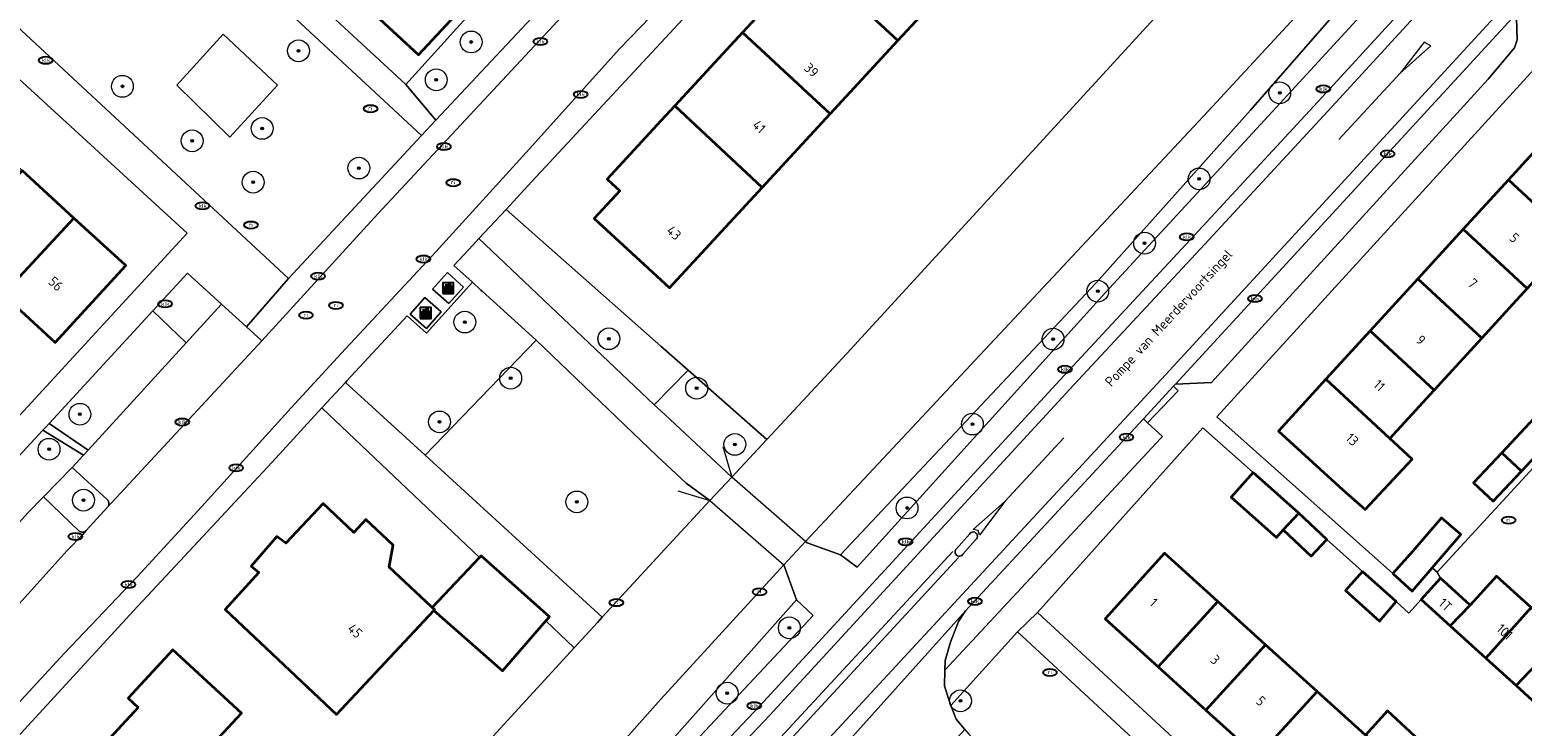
# Model space of a CAD drawing. Header units: metres. Extents: x 103671 to 105190, y 427150 to 429171.
# Tile 238 of 256: x 103942 to 104079, y 428570 to 428634. Entities that reach past the tile are written whole.
import ezdxf
from ezdxf.enums import TextEntityAlignment as Align

# ---------------------------------------------------------------- set-up
doc = ezdxf.new("R2010")
doc.units = ezdxf.units.M
for name, color, linetype, lineweight in [('B-WE-GR-BEPLANTING_CULTUUR_BODEMBEDEKKER-GV', 253, 'Continuous', 18), ('B-WE-GR-BEPLANTING_CULTUUR_BOSPLANTSOEN-GV', 253, 'Continuous', 18), ('B-WE-GR-BEPLANTING_CULTUUR_HEESTERS-GV', 253, 'Continuous', 18), ('B-WE-GR-BOOM-S', 253, 'Continuous', 25), ('B-WE-GR-HAAG-G', 253, 'GR-HAAG1-SO', 13), ('B-WE-IE-AFVAL APART PLAATS-S', 253, 'Continuous', 25), ('B-WE-IE-MEUBILAIR-S', 253, 'Continuous', 25), ('B-WE-IE-TERREINAFSCHEIDING_KUNSTMATIG_HEKWERK-G', 253, 'IE-TERREINAFSCHEIDING_KUNSTMATIG-SO', 18), ('B-WE-KW-KUNSTWERK_DEK-GV', 253, 'Continuous', 18), ('B-WE-OG-BEBOUWING-GV', 253, 'Continuous', 35), ('B-WE-OG-BEBOUWING-T18', 7, 'Continuous', 18), ('B-WE-OG-TERREIN_BEGROEID-GV', 253, 'Continuous', 18), ('B-WE-OG-TERREIN_ERF-GV', 253, 'Continuous', 18), ('B-WE-OG-TERREIN_OEVER-GV', 253, 'Continuous', 18), ('B-WE-OG-TOPOGRAFIE-T18', 7, 'Continuous', 18), ('B-WE-OG-WATER_SLOOT-GV', 253, 'Continuous', 18), ('B-WE-VH-GESLOTENVERHARDING_BETON-GV', 253, 'Continuous', 18), ('B-WE-VH-OPENVERHARDING-GV', 253, 'Continuous', 18), ('B-WE-VH-OPENVERHARDING_BETONSTRAATSTEEN-GV', 253, 'Continuous', 18), ('B-WE-VH-OPENVERHARDING_TEGEL-GV', 253, 'Continuous', 18), ('B-WE-VW-MARKERING_PICTOGRAM-G', 253, 'Continuous', 18)]:
    doc.layers.add(name, color=color, linetype=linetype, lineweight=lineweight)
doc.styles.add('NLCS-ISO', font='NLCS-ISO.ttf')
doc.styles.add('NLCS-ISO-M500-T18', font='NLCS-ISO.ttf', dxfattribs={"height": 0.9})
doc.linetypes.add('GR-HAAG1-SO', pattern='A,6,[176,NLCS.SHX,S=0.125,R=0,X=0,Y=0],-2', length=8)
doc.linetypes.add('IE-TERREINAFSCHEIDING_KUNSTMATIG-SO', pattern='A,4,[82,NLCS.SHX,S=0.75,R=90,X=0,Y=0],4,-2', length=10)

# ---------------------------------------------------------------- blocks, each defined once
blk = doc.blocks.new('SIE-AFVAL APART PLAATS-SO')
h = blk.add_hatch(color=256)
h.dxf.hatch_style = 1
h.paths.add_polyline_path([(-0.09, 0.07), (-1.76, 0.07, 0.819081), (-1.79, -0.09), (-1.4, -2.19, 0.36153), (-1.37, -2.21), (-0.47, -2.21, 0.36153), (-0.44, -2.19), (-0.05, -0.09, 0.819081)])
h.paths.add_polyline_path([(-0.16, -0.1), (-0.2, -0.33), (-0.49, -0.33), (-0.47, -0.1)], flags=16)
h.paths.add_polyline_path([(-0.55, -0.1), (-0.58, -0.33), (-0.87, -0.33), (-0.87, -0.1)], flags=16)
h.paths.add_polyline_path([(-0.22, -0.42), (-0.27, -0.73), (-0.53, -0.73), (-0.5, -0.42)], flags=16)
h.paths.add_polyline_path([(-0.58, -0.42), (-0.61, -0.73), (-0.87, -0.73), (-0.87, -0.42)], flags=16)
h.paths.add_polyline_path([(-0.95, -0.1), (-0.95, -0.33), (-1.27, -0.33), (-1.29, -0.1)], flags=16)
h.paths.add_polyline_path([(-0.95, -0.42), (-0.95, -0.73), (-1.23, -0.73), (-1.26, -0.42)], flags=16)
h.paths.add_polyline_path([(-0.29, -0.83), (-0.34, -1.09), (-0.56, -1.09), (-0.54, -0.83)], flags=16)
h.paths.add_polyline_path([(-0.62, -0.83), (-0.65, -1.09), (-0.87, -1.09), (-0.87, -0.83)], flags=16)
h.paths.add_polyline_path([(-0.95, -0.83), (-0.95, -1.09), (-1.2, -1.09), (-1.22, -0.83)], flags=16)
h.paths.add_polyline_path([(-1.35, -0.33), (-1.64, -0.33), (-1.69, -0.1), (-1.37, -0.1)], flags=16)
h.paths.add_polyline_path([(-1.34, -0.42), (-1.31, -0.73), (-1.57, -0.73), (-1.63, -0.42)], flags=16)
h.paths.add_polyline_path([(-0.36, -1.18), (-0.41, -1.44), (-0.6, -1.44), (-0.57, -1.18)], flags=16)
h.paths.add_polyline_path([(-0.65, -1.18), (-0.68, -1.44), (-0.87, -1.44), (-0.87, -1.18)], flags=16)
h.paths.add_polyline_path([(-1.3, -0.83), (-1.28, -1.09), (-1.5, -1.09), (-1.55, -0.83)], flags=16)
h.paths.add_polyline_path([(-0.95, -1.18), (-0.95, -1.44), (-1.17, -1.44), (-1.19, -1.18)], flags=16)
h.paths.add_polyline_path([(-0.42, -1.53), (-0.47, -1.79), (-0.63, -1.79), (-0.6, -1.53)], flags=16)
h.paths.add_polyline_path([(-1.27, -1.18), (-1.25, -1.44), (-1.44, -1.44), (-1.49, -1.18)], flags=16)
h.paths.add_polyline_path([(-0.69, -1.53), (-0.71, -1.79), (-0.87, -1.79), (-0.87, -1.53)], flags=16)
h.paths.add_polyline_path([(-0.95, -1.53), (-0.95, -1.79), (-1.13, -1.79), (-1.16, -1.53)], flags=16)
h.paths.add_polyline_path([(-1.24, -1.53), (-1.22, -1.79), (-1.37, -1.79), (-1.42, -1.53)], flags=16)
h.paths.add_polyline_path([(-0.49, -1.89), (-0.53, -2.13), (-0.66, -2.13), (-0.64, -1.89)], flags=16)
h.paths.add_polyline_path([(-0.72, -1.89), (-0.74, -2.13), (-0.87, -2.13), (-0.87, -1.89)], flags=16)
h.paths.add_polyline_path([(-0.95, -1.89), (-0.95, -2.13), (-1.1, -2.13), (-1.12, -1.89)], flags=16)
h.paths.add_polyline_path([(-1.21, -1.89), (-1.18, -2.13), (-1.31, -2.13), (-1.35, -1.89)], flags=16)
h.paths.add_polyline_path([(-0.19, 0.78, -0.01173), (-0.3, 0.78, -0.148797), (-0.42, 1.03, -0.136076), (-0.69, 0.87), (-0.78, 0.85, -0.038293), (-1.14, 0.96), (-1.19, 0.81, -0.243822), (-1.56, 0.45, 0.344326), (-1, 0.22, -0.139345), (-0.6, 0.22, 0.618436), (-0.56, 0.27, -0.441494), (-0.47, 0.44, 0.309048)])
h.paths.add_polyline_path([(-0.49, 0.51, 0.351556), (-0.64, 0.31, 0.121061), (-1.02, 0.29, -0.288745), (-1.45, 0.42, 0.203599), (-1.12, 0.79), (-1.09, 0.87, 0.083075), (-0.28, 0.71, -0.242261)], flags=16)
h.paths.add_polyline_path([(-0.4, 0.79, -0.023345), (-0.63, 0.82, 0.07081), (-0.46, 0.9, 0.059965)], flags=16)
h.paths.add_polyline_path([(1.12, 1.48), (-1.07, 1.48, 0.860559), (-1.08, 1.42), (0.29, 1, -0.146703), (0.53, 0.28, 0.421968), (0.56, 0.25), (1.6, 0.31, 0.450293), (1.63, 0.34, 0.122241)])
h.paths.add_polyline_path([(0.26, 1.93, 1), (1.07, 1.93, 1)])
h.paths.add_polyline_path([(1.65, 0.15, 0.429303), (1.62, 0.18), (0.55, 0.23, 0.38429), (0.51, 0.2), (0.16, -2.16, 0.83726), (0.22, -2.18), (0.99, -0.78, -0.688204), (1.05, -0.78), (1.36, -2.14, 0.84934), (1.42, -2.14)])
for p, q in [((-0.09, 0.07), (-1.76, 0.07)), ((-1.4, -2.19), (-1.79, -0.09)), ((-1.37, -0.1), (-1.69, -0.1)), ((-1.64, -0.33), (-1.69, -0.1)), ((-1.64, -0.33), (-1.35, -0.33)), ((-1.63, -0.42), (-1.34, -0.42)), ((-1.57, -0.73), (-1.63, -0.42)), ((-1.57, -0.73), (-1.31, -0.73)), ((-1.55, -0.83), (-1.3, -0.83)), ((-1.5, -1.09), (-1.55, -0.83)), ((-1.5, -1.09), (-1.28, -1.09)), ((-1.49, -1.18), (-1.27, -1.18)), ((-1.44, -1.44), (-1.49, -1.18)), ((-1.44, -1.44), (-1.25, -1.44)), ((-1.42, -1.53), (-1.24, -1.53)), ((-1.37, -1.79), (-1.42, -1.53)), ((-1.37, -1.79), (-1.22, -1.79)), ((-1.37, -2.21), (-0.47, -2.21)), ((-1.31, -2.13), (-1.35, -1.89)), ((-1.35, -1.89), (-1.21, -1.89)), ((-1.31, -2.13), (-1.18, -2.13)), ((-0.95, -0.1), (-1.29, -0.1)), ((-1.27, -0.33), (-0.95, -0.33)), ((-1.26, -0.42), (-0.95, -0.42)), ((-1.23, -0.73), (-0.95, -0.73)), ((-1.22, -0.83), (-0.95, -0.83)), ((-1.2, -1.09), (-0.95, -1.09)), ((-1.19, -1.18), (-0.95, -1.18)), ((-1.17, -1.44), (-0.95, -1.44)), ((-1.16, -1.53), (-0.95, -1.53)), ((-1.13, -1.79), (-0.95, -1.79)), ((-1.12, -1.89), (-0.95, -1.89)), ((-1.1, -2.13), (-0.95, -2.13)), ((-0.95, -0.1), (-0.95, -0.33)), ((-0.95, -0.42), (-0.95, -0.73)), ((-0.95, -0.83), (-0.95, -1.09)), ((-0.95, -1.18), (-0.95, -1.44)), ((-0.95, -1.53), (-0.95, -1.79)), ((-0.95, -1.89), (-0.95, -2.13)), ((-0.87, -0.1), (-0.87, -0.33)), ((-0.55, -0.1), (-0.87, -0.1)), ((-0.87, -0.33), (-0.58, -0.33)), ((-0.87, -0.42), (-0.87, -0.73)), ((-0.87, -0.42), (-0.58, -0.42)), ((-0.87, -0.73), (-0.61, -0.73)), ((-0.87, -0.83), (-0.62, -0.83)), ((-0.87, -0.83), (-0.87, -1.09)), ((-0.87, -1.09), (-0.65, -1.09)), ((-0.87, -1.18), (-0.65, -1.18)), ((-0.87, -1.18), (-0.87, -1.44)), ((-0.87, -1.44), (-0.68, -1.44)), ((-0.87, -1.53), (-0.69, -1.53)), ((-0.87, -1.53), (-0.87, -1.79)), ((-0.87, -1.79), (-0.71, -1.79)), ((-0.87, -1.89), (-0.87, -2.13)), ((-0.87, -1.89), (-0.72, -1.89)), ((-0.87, -2.13), (-0.74, -2.13)), ((-0.66, -2.13), (-0.53, -2.13)), ((-0.64, -1.89), (-0.49, -1.89)), ((-0.63, -1.79), (-0.47, -1.79)), ((-0.6, -1.44), (-0.41, -1.44)), ((-0.6, -1.53), (-0.42, -1.53)), ((-0.57, -1.18), (-0.36, -1.18)), ((-0.56, -1.09), (-0.34, -1.09)), ((-0.54, -0.83), (-0.29, -0.83)), ((-0.53, -0.73), (-0.27, -0.73)), ((-0.53, -2.13), (-0.49, -1.89)), ((-0.5, -0.42), (-0.22, -0.42)), ((-0.49, -0.33), (-0.2, -0.33)), ((-0.16, -0.1), (-0.47, -0.1)), ((-0.47, -1.79), (-0.42, -1.53)), ((-0.44, -2.19), (-0.05, -0.09)), ((-0.41, -1.44), (-0.36, -1.18)), ((-0.34, -1.09), (-0.29, -0.83)), ((-0.27, -0.73), (-0.22, -0.42)), ((-0.2, -0.33), (-0.16, -0.1))]:
    blk.add_line(p, q)
blk.add_lwpolyline([(-2.5, -2.51), (2.5, -2.51), (2.5, 2.49), (-2.5, 2.49)], close=True)
for points in [[(-0.78, 0.85, -0.038293), (-1.14, 0.96), (-1.19, 0.81, -0.243822), (-1.56, 0.45, 0.344326), (-1, 0.22, -0.139345), (-0.6, 0.22, 0.618436), (-0.56, 0.27, -0.441494), (-0.47, 0.44, 0.309048), (-0.19, 0.78, -0.01173), (-0.3, 0.78, -0.01173)], [(-0.78, 0.85), (-0.69, 0.87, 0.136076), (-0.42, 1.03, 0.156405), (-0.29, 0.77)], [(-0.78, 0.85), (-0.69, 0.87, 0.136076), (-0.42, 1.03, 0.148797), (-0.3, 0.78, 0.148797)], [(-0.63, 0.82, 0.07081), (-0.46, 0.9, 0.059965), (-0.4, 0.79, 0.059965)], [(-0.4, 0.79, -0.023345), (-0.63, 0.82)]]:
    blk.add_lwpolyline(points, format="xyb")
for points in [[(-1.09, 0.87), (-1.12, 0.79, -0.203599), (-1.45, 0.42, 0.288745), (-1.02, 0.29, -0.121061), (-0.64, 0.31, -0.351556), (-0.49, 0.51, 0.242261), (-0.28, 0.71, -0.083075)], [(-1.07, 1.48), (1.12, 1.48, -0.122241), (1.63, 0.34, -0.450293), (1.6, 0.31), (0.56, 0.25, -0.421968), (0.53, 0.28, 0.146703), (0.29, 1), (-1.08, 1.42, -0.860559)], [(0.55, 0.23), (1.62, 0.18, -0.429303), (1.65, 0.15), (1.42, -2.14, -0.84934), (1.36, -2.14), (1.05, -0.78, 0.688204), (0.99, -0.78), (0.22, -2.18, -0.83726), (0.16, -2.16), (0.51, 0.2, -0.38429)]]:
    blk.add_lwpolyline(points, format="xyb", close=True)
for points in [[(-1.35, -0.33), (-1.37, -0.1)], [(-1.31, -0.73), (-1.34, -0.42)], [(-1.28, -1.09), (-1.3, -0.83)], [(-1.27, -0.33), (-1.29, -0.1)], [(-1.25, -1.44), (-1.27, -1.18)], [(-1.23, -0.73), (-1.26, -0.42)], [(-1.22, -1.79), (-1.24, -1.53)], [(-1.2, -1.09), (-1.22, -0.83)], [(-1.18, -2.13), (-1.21, -1.89)], [(-1.17, -1.44), (-1.19, -1.18)], [(-1.18, -2.22), (-1.18, -2.21)], [(-1.13, -1.79), (-1.16, -1.53)], [(-1.1, -2.13), (-1.12, -1.89)], [(-0.74, -2.13), (-0.72, -1.89)], [(-0.71, -1.79), (-0.69, -1.53)], [(-0.68, -1.44), (-0.65, -1.18)], [(-0.66, -2.13), (-0.64, -1.89)], [(-0.65, -1.09), (-0.62, -0.83)], [(-0.63, -1.79), (-0.6, -1.53)], [(-0.61, -0.73), (-0.58, -0.42)], [(-0.6, -1.44), (-0.57, -1.18)], [(-0.58, -0.33), (-0.55, -0.1)], [(-0.56, -1.09), (-0.54, -0.83)], [(-0.53, -0.73), (-0.5, -0.42)], [(-0.49, -0.33), (-0.47, -0.1)]]:
    blk.add_lwpolyline(points)
blk.add_circle((0.66, 1.93), 0.401)
for centre, radius, start, end in [((-1.76, -0.01), 0.0869, 90, 247.28103), ((-0.09, -0.01), 0.0869, 292.71897, 90), ((-1.37, -2.18), 0.0318, 190.49429, 270), ((-0.47, -2.18), 0.0318, 270, 349.50571)]:
    blk.add_arc(centre, radius, start, end)
blk = doc.blocks.new('SIE-MEUBILAIR_PUT_RIOOLPUT-SO')
blk.add_ellipse((0, 0), major_axis=(1.25, 0), ratio=0.54)
at = {"style": 'NLCS-ISO'}
blk.add_text('ri', height=0.75, dxfattribs=at).set_placement((-0.04, 0.07), align=Align.MIDDLE_CENTER)
blk = doc.blocks.new('SIE-MEUBILAIR_PUT_KOLK-SO')
blk.add_ellipse((0, 0), major_axis=(1.25, 0), ratio=0.54)
at = {"style": 'NLCS-ISO'}
blk.add_text('klk', height=0.75, dxfattribs=at).set_placement((0.03, 0), align=Align.MIDDLE_CENTER)
blk = doc.blocks.new('SGR-BOOM_GBKN-SO')
at = {"linetype": 'ByBlock', "lineweight": 18}
h = blk.add_hatch(color=0, dxfattribs=at)
h.dxf.hatch_style = 1
edge = h.paths.add_edge_path()
edge.add_arc((0, 0), 0.25, 0, 360)
at = {"color": 0, "linetype": 'ByBlock', "lineweight": 18}
for radius in [2, 0.25]:
    blk.add_circle((0, 0), radius, dxfattribs=at)
at = {"color": 0, "linetype": 'ByBlock', "lineweight": 18, "style": 'NLCS-ISO'}
blk.add_attdef('SOORT', (2.5, 0), '', height=1.5, dxfattribs=at)

msp = doc.modelspace()

# ---------------------------------------------------------------- linework, layer by layer
at = {"layer": 'B-WE-GR-BEPLANTING_CULTUUR_BODEMBEDEKKER-GV', "flags": 128}
for points in [[(103959.695, 428608.604), (103956.571, 428611.456), (103953.382, 428607.99), (103956.46, 428605.067)], [(103945.988, 428593.618), (103943.35, 428590.935), (103946.645, 428587.77), (103946.699, 428587.744), (103946.757, 428587.718), (103946.816, 428587.699), (103946.885, 428587.688), (103946.98, 428587.687), (103947.069, 428587.704), (103947.156, 428587.737), (103947.223, 428587.777), (103947.282, 428587.825), (103949.247, 428589.981), (103949.312, 428590.077), (103949.349, 428590.172), (103949.367, 428590.247), (103949.367, 428590.354), (103949.334, 428590.487), (103949.283, 428590.586), (103949.216, 428590.665)]]:
    msp.add_lwpolyline(points, close=True, dxfattribs=at)
at = {"layer": 'B-WE-GR-BEPLANTING_CULTUUR_BOSPLANTSOEN-GV', "flags": 128}
msp.add_lwpolyline([(103978.377, 428594.748), (103971.073, 428601.429), (103968.903, 428599.091), (103983.357, 428585.345), (103983.509, 428585.505), (103989.783, 428579.895), (103989.469, 428579.533), (103992.06, 428577.069), (103994.195, 428579.399), (103994.633, 428579.877)], close=True, dxfattribs=at)
at = {"layer": 'B-WE-GR-BEPLANTING_CULTUUR_HEESTERS-GV', "flags": 128}
for points in [[(103960.455, 428623.949), (103964.826, 428628.717), (103959.859, 428633.386), (103955.588, 428628.717)], [(103988.568, 428605.298), (103983.607, 428609.806), (103983.5, 428609.903), (103982.717, 428610.614), (103978.518, 428605.94), (103976.728, 428607.522), (103971.197, 428601.563), (103971.073, 428601.429), (103978.377, 428594.748)], [(103956.46, 428605.067), (103953.382, 428607.99), (103944.646, 428598.493), (103943.877, 428597.664), (103947.451, 428595.218)], [(104002.506, 428602.547), (103999.403, 428599.375), (104000.36, 428598.467), (104004.639, 428594.506), (104006.518, 428592.73), (104009.725, 428596.172)], [(104045.884, 428596.3), (104046.034, 428596.461), (104044.67, 428597.726), (104044.293, 428598.088), (104027.974, 428580.446), (104027.334, 428579.486), (104026.573, 428577.57), (104026.098, 428575.886), (104026.07, 428575.004)], [(103945.988, 428593.618), (103947.025, 428594.751), (103943.311, 428597.056), (103938.862, 428592.267), (103932.423, 428585.337), (103935.671, 428582.52), (103941.934, 428589.464), (103943.35, 428590.935)]]:
    msp.add_lwpolyline(points, close=True, dxfattribs=at)
at = {"layer": 'B-WE-GR-HAAG-G', "flags": 128}
for points in [[(104009.725, 428596.172), (104002.506, 428602.547), (104000, 428604.759), (103985.8, 428617.298)], [(103971.073, 428601.429), (103978.377, 428594.748), (103994.633, 428579.877)]]:
    msp.add_lwpolyline(points, dxfattribs=at)
at = {"layer": 'B-WE-IE-TERREINAFSCHEIDING_KUNSTMATIG_HEKWERK-G', "flags": 128}
for points in [[(104005.701, 428595.551), (104006.518, 428592.73)], [(104001.572, 428591.463), (104004.517, 428590.583)]]:
    msp.add_lwpolyline(points, dxfattribs=at)
at = {"layer": 'B-WE-KW-KUNSTWERK_DEK-GV', "flags": 128}
msp.add_lwpolyline([(104006.518, 428592.73), (104004.517, 428590.583), (104011.286, 428584.666), (104013.285, 428586.811)], close=True, dxfattribs=at)
at = {"layer": 'B-WE-OG-BEBOUWING-GV', "flags": 128}
for points in [[(104019.989, 428647.06), (104013.699, 428640.251), (104021.766, 428632.796), (104028.061, 428639.61)], [(103973.023, 428635.876), (103977.758, 428631.478), (103984.526, 428638.765), (103979.802, 428643.153)], [(104007.489, 428633.529), (104015.552, 428626.069), (104021.766, 428632.796), (104013.699, 428640.251)], [(104015.552, 428626.069), (104007.489, 428633.529), (104001.289, 428626.818), (104009.311, 428619.314)], [(104001.289, 428626.818), (104000, 428625.422), (103995.071, 428620.086), (103996.239, 428619.007), (103993.893, 428616.468), (104000, 428610.826), (104000.793, 428610.093), (104009.311, 428619.314)], [(104081.978, 428624.604), (104077.789, 428620.027), (104083.663, 428614.582), (104087.901, 428619.214)], [(103941.395, 428620.887), (103934.956, 428613.803), (103939.652, 428609.487), (103946.152, 428616.514)], [(104077.789, 428620.027), (104073.634, 428615.486), (104079.513, 428610.047), (104083.663, 428614.582)], [(103946.152, 428616.514), (103939.652, 428609.487), (103944.428, 428605.096), (103950.906, 428612.143)], [(104069.462, 428610.926), (104075.341, 428605.487), (104079.513, 428610.047), (104073.634, 428615.486)], [(104075.341, 428605.487), (104069.462, 428610.926), (104065.112, 428606.172), (104070.981, 428600.722)], [(104061.038, 428601.719), (104066.906, 428596.269), (104070.981, 428600.722), (104065.112, 428606.172)], [(104066.906, 428596.269), (104061.038, 428601.719), (104056.681, 428596.958), (104062.59, 428591.552), (104064.651, 428589.775), (104068.955, 428594.366)], [(104077.173, 428594.971), (104078.99, 428593.284), (104081.962, 428596.448), (104080.156, 428598.145)], [(104078.99, 428593.284), (104077.173, 428594.971), (104074.577, 428592.208), (104076.383, 428590.51)], [(104054.369, 428593.144), (104052.354, 428590.884), (104056.494, 428587.193), (104057.114, 428587.889), (104058.543, 428589.421)], [(103979.222, 428580.552), (103979.239, 428580.571), (103979.026, 428580.77), (103978.966, 428580.826), (103975.078, 428584.457), (103975.454, 428586.474), (103972.951, 428588.855), (103971.841, 428587.663), (103969.019, 428590.305), (103965.607, 428586.668), (103964.772, 428587.295), (103962.428, 428584.57), (103963.124, 428583.964), (103960.034, 428580.566), (103970.248, 428570.944), (103979.166, 428580.493)], [(104058.543, 428589.421), (104057.114, 428587.889), (104059.69, 428585.485), (104061.12, 428587.017)], [(104067.164, 428583.88), (104068.966, 428582.273), (104070.789, 428584.403), (104073.415, 428587.471), (104071.636, 428588.993), (104069.01, 428585.925)], [(103979.239, 428580.571), (103979.222, 428580.552), (103979.166, 428580.493), (103985.491, 428574.947), (103989.469, 428579.533), (103989.783, 428579.895), (103983.509, 428585.505), (103983.357, 428585.345), (103979.026, 428580.77)], [(104051.115, 428581.307), (104046.211, 428585.746), (104040.769, 428579.734), (104045.645, 428575.32)], [(104064.385, 428584.081), (104062.826, 428582.32), (104065.95, 428579.518), (104067.471, 428581.305)], [(104072.436, 428579.083), (104075.705, 428576.113), (104079.859, 428580.751), (104076.676, 428583.643), (104074.264, 428580.989)], [(104072.436, 428579.083), (104074.264, 428580.989), (104071.562, 428583.444), (104069.787, 428581.49)], [(104045.645, 428575.32), (104050.033, 428571.348), (104055.504, 428577.334), (104051.115, 428581.307)], [(104075.705, 428576.113), (104078.481, 428573.591), (104082.784, 428578.094), (104079.859, 428580.751)], [(104078.481, 428573.591), (104081.41, 428570.93), (104085.611, 428575.525), (104082.784, 428578.094)], [(103952.049, 428571.595), (103946.416, 428565.505), (103953.388, 428559.057), (103960.656, 428566.915), (103959.047, 428568.402), (103961.513, 428571.069), (103955.239, 428576.871), (103951.138, 428572.437)], [(104050.033, 428571.348), (104054.755, 428567.073), (104060.241, 428573.045), (104055.504, 428577.334)], [(104054.755, 428567.073), (104059.335, 428562.928), (104064.842, 428568.88), (104064.657, 428569.048), (104060.241, 428573.045)], [(104069.473, 428564.688), (104069.349, 428564.8), (104071.343, 428566.964), (104066.684, 428571.28), (104064.657, 428569.048), (104064.842, 428568.88), (104059.335, 428562.928), (104063.983, 428558.719)]]:
    msp.add_lwpolyline(points, close=True, dxfattribs=at)
at = {"layer": 'B-WE-OG-TERREIN_BEGROEID-GV', "flags": 128}
for points in [[(104070.875, 428642.364), (104083.561, 428656.219), (104098.406, 428674.978), (104099, 428675.87), (104099.342, 428676.506), (104099.655, 428677.521), (104099.839, 428678.603), (104099.85, 428679.306), (104099.76, 428680.077), (104099.546, 428680.993), (104099.247, 428681.613), (104098.617, 428682.491), (104096.143, 428684.834), (104089.385, 428677.025), (104089.448, 428676.981), (104091.162, 428674.846), (104092.442, 428671.929), (104092.124, 428669.947), (104054.115, 428626.42), (104039.969, 428610.566), (104016.505, 428585.591), (104018.018, 428584.459), (104040.817, 428609.671), (104055.782, 428625.879)], [(103937.031, 428662.184), (103921.194, 428657.481), (103920.803, 428657.143), (103920.544, 428656.725), (103920.087, 428655.302), (103919.774, 428653.844), (103922.13, 428651.555), (103924.543, 428649.314), (103965.855, 428610.954), (103978.06, 428624.103)], [(103960.455, 428623.949), (103955.588, 428628.717), (103959.859, 428633.386), (103964.826, 428628.717)], [(103985.8, 428617.298), (103983.32, 428614.626), (103999.403, 428599.375), (104002.506, 428602.547), (104000, 428604.759)], [(103999.646, 428594.695), (103988.568, 428605.298), (103978.377, 428594.748), (103994.633, 428579.877), (104000, 428585.735), (104004.517, 428590.583), (104002.342, 428592.192)], [(104032.736, 428578.546), (104026.622, 428571.764), (104027.104, 428570.51), (104027.911, 428569.568), (104028.277, 428569.141), (104029.904, 428567.636), (104050.63, 428548.603), (104060.397, 428539.484), (104062.124, 428541.356), (104067.142, 428546.793), (104053.998, 428558.867)]]:
    msp.add_lwpolyline(points, close=True, dxfattribs=at)
msp.add_lwpolyline([(103939.26, 428500), (103952.497, 428513.953), (103966.391, 428529.023), (103980.431, 428544.239), (103992.504, 428557.1), (104000, 428565.098), (104013.971, 428580.022), (104012.459, 428581.46), (104000, 428567.441), (103993.02, 428560.181), (103979.507, 428545.111), (103964.36, 428528.878), (103951.135, 428514.036), (103937.583, 428500)], dxfattribs=at)
at = {"layer": 'B-WE-OG-TERREIN_ERF-GV', "flags": 128}
for points in [[(103968.316, 428640.249), (103963.534, 428644.69), (103965.345, 428646.864), (103960.696, 428651.183), (103956.234, 428655.327), (103951.433, 428659.787), (103946.972, 428663.931), (103942.355, 428668.219), (103949.044, 428675.42), (103953.674, 428671.119), (103958.096, 428667.012), (103962.92, 428662.532), (103967.365, 428658.403), (103972.395, 428653.731), (103970.551, 428651.746), (103975.033, 428647.583), (103979.802, 428643.153), (103984.526, 428638.765), (103977.758, 428631.478), (103973.023, 428635.876)], [(104056.522, 428647.123), (104054.099, 428649.523), (104033.495, 428668.691), (104002.013, 428634.768), (104000, 428632.599), (103987.784, 428619.436), (103985.8, 428617.298), (104000, 428604.759), (104002.506, 428602.547), (104009.725, 428596.172), (104010.998, 428597.538), (104017.088, 428604.073)], [(103930.276, 428618.106), (103925.685, 428622.327), (103920.7, 428626.91), (103922.728, 428629.116), (103918.263, 428633.221), (103913.732, 428637.386), (103908.97, 428641.764), (103915.555, 428648.926), (103920.339, 428644.528), (103924.841, 428640.39), (103929.792, 428635.838), (103927.658, 428633.516), (103932.157, 428629.38), (103936.776, 428625.133), (103941.395, 428620.887), (103946.152, 428616.514), (103950.906, 428612.143), (103944.428, 428605.096), (103939.652, 428609.487), (103934.956, 428613.803)], [(104071.244, 428584.014), (104103.48, 428619.038), (104085.268, 428635.781), (104051.021, 428598.273), (104067.164, 428583.88), (104069.01, 428585.925), (104071.636, 428588.993), (104073.415, 428587.471), (104070.789, 428584.403)], [(104065.112, 428606.172), (104069.462, 428610.926), (104073.634, 428615.486), (104077.789, 428620.027), (104081.978, 428624.604), (104086.288, 428629.315), (104087.026, 428628.64), (104089.238, 428631.058), (104098.149, 428622.907), (104095.936, 428620.488), (104092.197, 428623.909), (104087.901, 428619.214), (104083.663, 428614.582), (104079.513, 428610.047), (104075.341, 428605.487), (104070.981, 428600.722), (104066.906, 428596.269), (104068.955, 428594.366), (104064.651, 428589.775), (104062.59, 428591.552), (104056.681, 428596.958), (104061.038, 428601.719)], [(104078.99, 428593.284), (104076.383, 428590.51), (104074.577, 428592.208), (104077.173, 428594.971), (104080.156, 428598.145), (104081.962, 428596.448)], [(103952.049, 428571.595), (103951.138, 428572.437), (103955.239, 428576.871), (103961.513, 428571.069), (103959.047, 428568.402), (103960.656, 428566.915), (103953.388, 428559.057), (103946.416, 428565.505)]]:
    msp.add_lwpolyline(points, close=True, dxfattribs=at)
for points in [[(103937.956, 428664.512), (103976.608, 428628.77), (103987.756, 428641.114)], [(104028.061, 428639.61), (104021.766, 428632.796), (104015.552, 428626.069), (104009.311, 428619.314), (104000.793, 428610.093), (104000, 428610.826), (103993.893, 428616.468), (103996.239, 428619.007), (103995.071, 428620.086), (104000, 428625.422), (104001.289, 428626.818), (104007.489, 428633.529), (104013.699, 428640.251)], [(103940.848, 428598.057), (103956.536, 428615.109), (103939.991, 428630.291)], [(103984.598, 428568.923), (103992.06, 428577.069), (103989.469, 428579.533), (103985.491, 428574.947), (103979.166, 428580.493), (103970.248, 428570.944), (103960.034, 428580.566), (103963.124, 428583.964), (103962.428, 428584.57), (103964.772, 428587.295), (103965.607, 428586.668), (103969.019, 428590.305), (103971.841, 428587.663), (103972.951, 428588.855), (103975.454, 428586.474), (103975.078, 428584.457), (103978.966, 428580.826), (103979.026, 428580.77), (103983.357, 428585.345), (103968.903, 428599.091), (103964.331, 428594.112), (103951.623, 428580.449), (103929.794, 428556.738)], [(104081.41, 428570.93), (104078.481, 428573.591), (104075.705, 428576.113), (104072.436, 428579.083), (104069.787, 428581.49), (104068.653, 428580.242), (104067.471, 428581.305), (104065.95, 428579.518), (104062.826, 428582.32), (104064.385, 428584.081), (104061.12, 428587.017), (104059.69, 428585.485), (104057.114, 428587.889), (104056.494, 428587.193), (104052.354, 428590.884), (104054.369, 428593.144), (104049.75, 428597.243), (104034.574, 428580.308), (104051.883, 428564.316)], [(104054.755, 428567.073), (104050.033, 428571.348), (104045.645, 428575.32), (104040.769, 428579.734), (104046.211, 428585.746), (104051.115, 428581.307), (104055.504, 428577.334), (104060.241, 428573.045), (104064.657, 428569.048), (104066.684, 428571.28), (104071.343, 428566.964)]]:
    msp.add_lwpolyline(points, dxfattribs=at)
at = {"layer": 'B-WE-OG-TERREIN_OEVER-GV', "flags": 128}
msp.add_lwpolyline([(104092.124, 428669.947), (104092.442, 428671.929), (104091.162, 428674.846), (104089.448, 428676.981), (104089.385, 428677.025), (104087.164, 428674.459), (104088.413, 428673.423), (104087.921, 428672.735), (104088.265, 428672.263), (104088.512, 428671.27), (104088.642, 428669.278), (104088.373, 428666.785), (104078.323, 428656.693), (104050.224, 428626.326), (104013.285, 428586.811), (104013.443, 428586.703), (104016.505, 428585.591), (104039.969, 428610.566), (104054.115, 428626.42)], close=True, dxfattribs=at)
msp.add_lwpolyline([(103937.583, 428500), (103951.135, 428514.036), (103964.36, 428528.878), (103979.507, 428545.111), (103993.02, 428560.181), (104000, 428567.441), (104012.459, 428581.46), (104011.286, 428584.666), (104000, 428572.336), (103992.878, 428564.343), (103977.301, 428547.536), (103963.695, 428532.828), (103950.095, 428517.963), (103937.494, 428504.56)], dxfattribs=at)
at = {"layer": 'B-WE-OG-WATER_SLOOT-GV', "flags": 128}
for points in [[(103937.494, 428504.56), (103950.095, 428517.963), (103963.695, 428532.828), (103977.301, 428547.536), (103992.878, 428564.343), (104000, 428572.336), (104011.286, 428584.666), (104013.285, 428586.811), (104050.224, 428626.326), (104078.323, 428656.693)], [(104056.522, 428647.123), (104017.088, 428604.073), (104010.998, 428597.538), (104009.725, 428596.172), (104006.518, 428592.73), (104004.517, 428590.583), (104000, 428585.735), (103994.633, 428579.877), (103994.195, 428579.399), (103992.06, 428577.069), (103984.598, 428568.923), (103942.3, 428522.984), (103923.168, 428500)]]:
    msp.add_lwpolyline(points, dxfattribs=at)
at = {"layer": 'B-WE-VH-GESLOTENVERHARDING_BETON-GV', "flags": 128}
for points in [[(103980.423, 428611.503), (103979.069, 428609.993), (103980.558, 428608.658), (103981.912, 428610.167)], [(103976.995, 428607.69), (103978.492, 428606.364), (103979.854, 428607.9), (103978.357, 428609.227)], [(104047.49, 428600.663), (104047.058, 428601.078), (104044.293, 428598.088), (104044.67, 428597.726)]]:
    msp.add_lwpolyline(points, close=True, dxfattribs=at)
at = {"layer": 'B-WE-VH-OPENVERHARDING-GV', "flags": 128}
for points in [[(104000, 428635.959), (103996.23, 428632.06), (103987.665, 428622.542), (103979.375, 428613.408), (103970.673, 428604.079), (103966.091, 428599.1), (103957.863, 428590), (103951.962, 428583.574), (103945.255, 428576.545), (103934.821, 428565.259)], [(103929.794, 428556.738), (103951.623, 428580.449), (103964.331, 428594.112), (103968.903, 428599.091), (103971.073, 428601.429), (103971.197, 428601.563), (103976.728, 428607.522), (103978.518, 428605.94), (103982.717, 428610.614), (103981.024, 428612.153), (103982.795, 428614.06), (103983.32, 428614.626), (103985.8, 428617.298), (103987.784, 428619.436), (104000, 428632.599), (104002.013, 428634.768)]]:
    msp.add_lwpolyline(points, dxfattribs=at)
for points in [[(104095.51, 428578.642), (104093.37, 428580.604), (104091.152, 428582.638), (104088.991, 428584.62), (104086.774, 428586.653), (104084.523, 428588.717), (104082.264, 428590.788), (104086.297, 428595.186), (104105.909, 428616.805), (104103.48, 428619.038), (104071.244, 428584.014), (104071.562, 428583.444), (104074.264, 428580.989), (104076.676, 428583.643), (104079.859, 428580.751), (104082.784, 428578.094), (104085.611, 428575.525), (104087.855, 428573.487), (104090.021, 428571.519), (104090.38, 428571.914)], [(103980.423, 428611.503), (103981.912, 428610.167), (103980.558, 428608.658), (103979.069, 428609.993)], [(103976.995, 428607.69), (103978.357, 428609.227), (103979.854, 428607.9), (103978.492, 428606.364)], [(104006.518, 428592.73), (104004.517, 428590.583), (104011.286, 428584.666), (104013.285, 428586.811)], [(104081.697, 428562.62), (104077.139, 428557.749), (104072.368, 428552.478), (104068.889, 428548.695), (104051.883, 428564.316), (104034.574, 428580.308), (104032.736, 428578.546), (104053.998, 428558.867), (104067.142, 428546.793), (104062.124, 428541.356), (104064.092, 428539.677), (104068.366, 428544.379), (104081.785, 428559.143), (104087.477, 428553.614), (104090.936, 428550.437), (104095.667, 428546.091), (104099.093, 428542.944), (104105.69, 428536.885), (104097.063, 428527.358), (104098.899, 428525.575), (104107.489, 428534.812), (104109.54, 428537.115), (104107.762, 428538.727), (104101.793, 428544.199)]]:
    msp.add_lwpolyline(points, close=True, dxfattribs=at)
at = {"layer": 'B-WE-VH-OPENVERHARDING_BETONSTRAATSTEEN-GV', "flags": 128}
for points in [[(103994.181, 428641.331), (103990.796, 428644.48), (103989.884, 428643.47), (103988.613, 428642.063), (103987.756, 428641.114), (103976.608, 428628.77), (103979.364, 428625.497)], [(103931.873, 428486.921), (103936.2, 428483.166), (103942.96, 428490.452), (103951.134, 428499.223), (103952.635, 428500.848), (103966.382, 428515.737), (104046.316, 428602.117), (104077.552, 428636.071), (104073.572, 428639.822), (104061.948, 428627.126), (104049.915, 428614.111), (104037.916, 428601.19), (104023.958, 428586.051), (104009.989, 428570.843), (104000.915, 428561.282), (103996.007, 428555.921), (103966.926, 428524.714), (103952.583, 428509.059), (103943.364, 428499.149), (103937.897, 428493.272)], [(104075.919, 428629.25), (104078.353, 428632.141), (104078.601, 428632.881), (104078.518, 428634.885), (104078.517, 428634.891), (104078.81, 428635.593), (104078.462, 428635.214), (104047.231, 428601.265), (104050.546, 428601.429), (104056.075, 428607.516)], [(103963.388, 428605.233), (103961.988, 428606.511), (103959.695, 428608.604), (103956.46, 428605.067), (103947.451, 428595.218), (103947.025, 428594.751), (103945.988, 428593.618), (103949.216, 428590.665), (103949.283, 428590.586), (103949.334, 428590.487), (103949.367, 428590.354), (103949.367, 428590.247), (103949.349, 428590.172), (103949.312, 428590.077), (103949.247, 428589.981)], [(103945.532, 428585.992), (103946.958, 428587.469), (103947.282, 428587.825), (103947.223, 428587.777), (103947.156, 428587.737), (103947.069, 428587.704), (103946.98, 428587.687), (103946.885, 428587.688), (103946.816, 428587.699), (103946.757, 428587.718), (103946.699, 428587.744), (103946.645, 428587.77), (103943.35, 428590.935), (103941.934, 428589.464), (103935.671, 428582.52), (103935.259, 428582.063), (103930.672, 428576.977), (103929.245, 428575.395), (103932.843, 428571.923)]]:
    msp.add_lwpolyline(points, close=True, dxfattribs=at)
for points in [[(103934.821, 428565.259), (103945.255, 428576.545), (103951.962, 428583.574), (103957.863, 428590), (103966.091, 428599.1), (103970.673, 428604.079), (103979.375, 428613.408), (103987.665, 428622.542), (103996.23, 428632.06), (104000, 428635.959), (104000.366, 428636.349), (103996.02, 428640.519), (103974.041, 428616.905), (103963.388, 428605.233), (103949.247, 428589.981), (103947.282, 428587.825), (103946.958, 428587.469), (103945.532, 428585.992), (103932.843, 428571.923)], [(104028.319, 428587.482), (104027.152, 428586.159)], [(104027.152, 428586.159), (104028.319, 428587.482)], [(104027.717, 428585.662), (104028.884, 428586.985)], [(104028.884, 428586.985), (104027.717, 428585.662)]]:
    msp.add_lwpolyline(points, dxfattribs=at)
at = {"layer": 'B-WE-VH-OPENVERHARDING_BETONSTRAATSTEEN-GV'}
for points in [[(104028.884, 428586.985, 1.301289), (104028.319, 428587.482)], [(104028.319, 428587.482, -1.301289), (104028.884, 428586.985)], [(104027.152, 428586.159, 1.1845246), (104027.717, 428585.662)], [(104027.717, 428585.662, -1.1845246), (104027.152, 428586.159)]]:
    msp.add_lwpolyline(points, format="xyb", dxfattribs=at)
at = {"layer": 'B-WE-VH-OPENVERHARDING_TEGEL-GV', "flags": 128}
for points in [[(103937.956, 428664.512), (103936.565, 428662.689), (103937.031, 428662.184), (103978.06, 428624.103), (103979.364, 428625.497), (103976.608, 428628.77)], [(103996.02, 428640.519), (103994.649, 428641.834), (103994.181, 428641.331), (103979.364, 428625.497), (103978.06, 428624.103), (103965.855, 428610.954), (103961.988, 428606.511), (103963.388, 428605.233), (103974.041, 428616.905)], [(103983.32, 428614.626), (103982.795, 428614.06), (103981.024, 428612.153), (103982.717, 428610.614), (103983.5, 428609.903), (103983.607, 428609.806), (103988.568, 428605.298), (103999.646, 428594.695), (104002.342, 428592.192), (104004.517, 428590.583), (104006.518, 428592.73), (104004.639, 428594.506), (104000.36, 428598.467), (103999.403, 428599.375)], [(103943.877, 428597.664), (103943.595, 428597.361), (103943.311, 428597.056), (103947.025, 428594.751), (103947.451, 428595.218)]]:
    msp.add_lwpolyline(points, close=True, dxfattribs=at)
for points in [[(103938.862, 428592.267), (103943.311, 428597.056), (103943.595, 428597.361), (103943.877, 428597.664), (103944.646, 428598.493), (103953.382, 428607.99), (103956.571, 428611.456), (103959.695, 428608.604), (103961.988, 428606.511), (103965.855, 428610.954), (103924.543, 428649.314)], [(104070.875, 428642.364), (104055.782, 428625.879), (104040.817, 428609.671), (104018.018, 428584.459), (104016.505, 428585.591), (104013.443, 428586.703), (104013.285, 428586.811), (104011.286, 428584.666), (104012.459, 428581.46), (104013.971, 428580.022), (104000, 428565.098), (103992.504, 428557.1), (103980.431, 428544.239), (103966.391, 428529.023), (103952.497, 428513.953), (103939.26, 428500)], [(103937.897, 428493.272), (103943.364, 428499.149), (103952.583, 428509.059), (103966.926, 428524.714), (103996.007, 428555.921), (104000.915, 428561.282), (104009.989, 428570.843), (104023.958, 428586.051), (104037.916, 428601.19), (104049.915, 428614.111), (104061.948, 428627.126), (104073.572, 428639.822), (104072.662, 428640.679), (104061.028, 428627.972), (104048.998, 428614.96), (104036.998, 428602.039), (104023.038, 428586.897), (104009.075, 428571.696), (104000, 428562.134), (103995.089, 428556.769), (103966.008, 428525.562), (103951.664, 428509.907), (103942.449, 428500), (103936.978, 428494.119)], [(103936.978, 428494.119), (103942.449, 428500), (103951.664, 428509.907), (103966.008, 428525.562), (103995.089, 428556.769), (104000, 428562.134), (104009.075, 428571.696), (104023.038, 428586.897), (104036.998, 428602.039), (104048.998, 428614.96), (104061.028, 428627.972), (104072.662, 428640.679)], [(104015.111, 428566.136), (104027.974, 428580.446), (104044.293, 428598.088), (104047.058, 428601.078), (104047.231, 428601.265), (104078.462, 428635.214), (104077.552, 428636.071), (104046.316, 428602.117), (103966.382, 428515.737), (103952.635, 428500.848), (103951.134, 428499.223), (103942.96, 428490.452), (103936.2, 428483.166), (103937.154, 428482.337), (103943.396, 428489.081), (103943.878, 428489.603), (103946.29, 428492.209), (103950.528, 428496.725), (103952.052, 428498.375), (103953.553, 428500), (103967.3, 428514.889), (104000, 428550.158), (104013.068, 428564.142)], [(104078.518, 428634.885), (104078.601, 428632.881), (104078.353, 428632.141), (104075.919, 428629.25), (104056.075, 428607.516), (104050.546, 428601.429), (104047.231, 428601.265), (104047.058, 428601.078), (104047.49, 428600.663), (104044.67, 428597.726), (104046.034, 428596.461), (104045.884, 428596.3), (104026.07, 428575.004), (104026.025, 428573.555), (104026.622, 428571.764), (104032.736, 428578.546), (104034.574, 428580.308), (104049.75, 428597.243), (104054.369, 428593.144), (104058.543, 428589.421), (104061.12, 428587.017), (104064.385, 428584.081), (104067.471, 428581.305), (104068.653, 428580.242), (104069.787, 428581.49), (104071.562, 428583.444), (104071.244, 428584.014), (104070.789, 428584.403), (104068.966, 428582.273), (104067.164, 428583.88), (104051.021, 428598.273), (104085.268, 428635.781)], [(103939.991, 428630.291), (103956.536, 428615.109), (103940.848, 428598.057)], [(104027.104, 428570.51), (104026.622, 428571.764), (104026.025, 428573.555), (104026.07, 428575.004), (104026.098, 428575.886), (104026.573, 428577.57), (104027.334, 428579.486), (104027.974, 428580.446), (104015.111, 428566.136)], [(104023.809, 428565.122), (104027.911, 428569.568), (104027.104, 428570.51)]]:
    msp.add_lwpolyline(points, dxfattribs=at)
at = {"layer": 'B-WE-VW-MARKERING_PICTOGRAM-G', "flags": 128}
for points in [[(104070.056, 428632.666), (104067.859, 428629.817)], [(104067.859, 428629.817), (104070.665, 428632.311)], [(104070.665, 428632.311), (104070.056, 428632.666)], [(104067.859, 428629.817), (104062.225, 428623.708)], [(104031.564, 428590.499), (104036.98, 428596.351)], [(104028.654, 428587.921), (104031.564, 428590.499)], [(104031.564, 428590.499), (104029.257, 428587.407)], [(104029.124, 428587.821), (104028.654, 428587.921)], [(104029.257, 428587.407), (104029.124, 428587.821)], [(104007.106, 428564.646), (104026.8, 428585.913)], [(104027.332, 428585.366), (104007.692, 428564.082)]]:
    msp.add_lwpolyline(points, dxfattribs=at)

# ---------------------------------------------------------------- block references
at = {"layer": 'B-WE-GR-BOOM-S', "xscale": 0.5, "yscale": 0.5, "zscale": 0.5}
for p in [(103966.758, 428631.86), (103982.605, 428632.672), (103979.4, 428629.2), (103950.6, 428628.6), (104056.8, 428628), (103957, 428623.6), (103963.425, 428624.737), (103972.3, 428621.1), (103962.6, 428619.8), (104049.4, 428620.1), (104044.4, 428614.2), (104040.1, 428609.8), (103982.022, 428606.964), (103995.238, 428605.432), (103995.242, 428605.429), (104036, 428605.4), (103986.227, 428601.816), (104003.295, 428600.898), (103946.7, 428598.5), (103979.7, 428597.8), (104028.6, 428597.6), (103943.867, 428595.29), (104006.797, 428595.737), (103947.031, 428590.619), (103992.298, 428590.454), (104022.6, 428589.9), (104011.8, 428578.9), (104006.1, 428572.9), (104027.5, 428572.2)]:
    msp.add_blockref('SGR-BOOM_GBKN-SO', p, dxfattribs=at)
at = {"layer": 'B-WE-IE-AFVAL APART PLAATS-S', "xscale": 0.2, "yscale": 0.2, "zscale": 0.2}
for p in [(103980.491, 428610.08), (103978.425, 428607.795)]:
    msp.add_blockref('SIE-AFVAL APART PLAATS-SO', p, dxfattribs=at)
at = {"layer": 'B-WE-IE-MEUBILAIR-S', "xscale": 0.5, "yscale": 0.5, "zscale": 0.5}
for name, p in [('SIE-MEUBILAIR_PUT_KOLK-SO', (103988.96, 428632.71)), ('SIE-MEUBILAIR_PUT_KOLK-SO', (103943.57, 428630.99)), ('SIE-MEUBILAIR_PUT_KOLK-SO', (104060.79, 428628.36)), ('SIE-MEUBILAIR_PUT_KOLK-SO', (103992.65, 428627.86)), ('SIE-MEUBILAIR_PUT_RIOOLPUT-SO', (103973.37, 428626.547)), ('SIE-MEUBILAIR_PUT_KOLK-SO', (103980.1, 428623.07)), ('SIE-MEUBILAIR_PUT_KOLK-SO', (104066.7, 428622.4)), ('SIE-MEUBILAIR_PUT_RIOOLPUT-SO', (103980.957, 428619.756)), ('SIE-MEUBILAIR_PUT_KOLK-SO', (103957.94, 428617.63)), ('SIE-MEUBILAIR_PUT_RIOOLPUT-SO', (103962.388, 428615.87)), ('SIE-MEUBILAIR_PUT_KOLK-SO', (104048.27, 428614.78)), ('SIE-MEUBILAIR_PUT_KOLK-SO', (103978.22, 428612.75)), ('SIE-MEUBILAIR_PUT_KOLK-SO', (103968.56, 428611.18)), ('SIE-MEUBILAIR_PUT_KOLK-SO', (103954.52, 428608.63)), ('SIE-MEUBILAIR_PUT_RIOOLPUT-SO', (103970.197, 428608.493)), ('SIE-MEUBILAIR_PUT_KOLK-SO', (104054.53, 428609.12)), ('SIE-MEUBILAIR_PUT_RIOOLPUT-SO', (103967.452, 428607.591)), ('SIE-MEUBILAIR_PUT_KOLK-SO', (104037.09, 428602.63)), ('SIE-MEUBILAIR_PUT_KOLK-SO', (103956.09, 428597.79)), ('SIE-MEUBILAIR_PUT_KOLK-SO', (104042.74, 428596.4)), ('SIE-MEUBILAIR_PUT_KOLK-SO', (103961.04, 428593.59)), ('SIE-MEUBILAIR_PUT_RIOOLPUT-SO', (104077.808, 428588.785)), ('SIE-MEUBILAIR_PUT_KOLK-SO', (103946.29, 428587.28)), ('SIE-MEUBILAIR_PUT_KOLK-SO', (104022.47, 428586.8)), ('SIE-MEUBILAIR_PUT_KOLK-SO', (103951.15, 428582.87)), ('SIE-MEUBILAIR_PUT_RIOOLPUT-SO', (104009.07, 428582.199)), ('SIE-MEUBILAIR_PUT_RIOOLPUT-SO', (103995.932, 428581.211)), ('SIE-MEUBILAIR_PUT_KOLK-SO', (104028.83, 428581.33)), ('SIE-MEUBILAIR_PUT_RIOOLPUT-SO', (104035.717, 428574.804)), ('SIE-MEUBILAIR_PUT_KOLK-SO', (104008.58, 428571.75))]:
    msp.add_blockref(name, p, dxfattribs=at)

# ---------------------------------------------------------------- texts
at = {"layer": 'B-WE-OG-BEBOUWING-T18', "style": 'NLCS-ISO-M500-T18'}
for s, rotation, p in [('39', 317.3, (104013.821, 428630.09)), ('41', 317.3, (104009.026, 428624.9)), ('43', 317.3, (104001.209, 428615.154)), ('5', 317.5, (104078.333, 428614.696)), ('56', 317.4, (103944.486, 428610.476)), ('7', 317.5, (104074.518, 428610.526)), ('9', 317.5, (104069.749, 428605.314)), ('11', 317.5, (104065.934, 428601.145)), ('13', 317.5, (104063.45, 428596.187)), ('1', 317.8, (104045.227, 428581.241)), ('1T', 317.7, (104072, 428581)), ('101', 317.7, (104077.439, 428578.535)), ('45', 317, (103971.948, 428578.624)), ('3', 317.8, (104050.882, 428575.975)), ('5', 317.8, (104055.071, 428572.183))]:
    msp.add_text(s, height=0.9, rotation=rotation, dxfattribs=at).set_placement(p, align=Align.MIDDLE)
at = {"layer": 'B-WE-OG-TOPOGRAFIE-T18', "style": 'NLCS-ISO-M500-T18'}
msp.add_text('Pompe van Meerdervoortsingel', height=0.9, rotation=47.3, dxfattribs=at).set_placement((104046.703, 428607.254), align=Align.MIDDLE)

doc.saveas('drawing.dxf')
